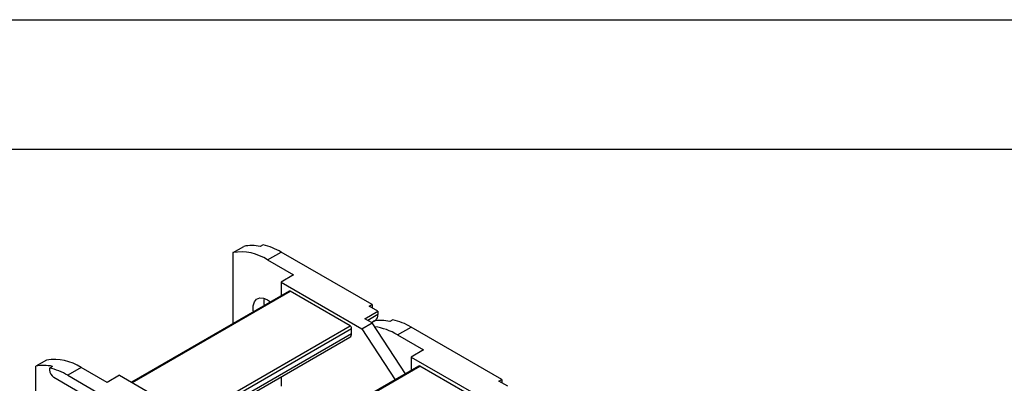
# Model space of a CAD drawing. Header units: millimetres. Extents: x 0 to 1397, y 0 to 1080.
# Tile 7 of 11: x 766 to 1007, y 990 to 1080. Entities that reach past the tile are written whole.
import ezdxf

# ---------------------------------------------------------------- set-up
doc = ezdxf.new("R2010")
doc.units = ezdxf.units.MM
doc.header["$LTSCALE"] = 5
doc.layers.add('TEXT', color=140, linetype='Continuous', lineweight=25)

msp = doc.modelspace()

# ---------------------------------------------------------------- linework, layer by layer
at = {"color": 7, "linetype": 'Continuous'}
msp.add_line((0.01, 1079.51), (1397.01, 1079.51), dxfattribs=at)
for p, q in [((818.06, 1022.43), (820.68, 1023.94)), ((825.41, 1024.31), (824.71, 1023.9)), ((818.06, 1005.02), (818.06, 1022.43)), ((826.54, 1020.61), (829.87, 1022.53)), ((852.14, 1009.67), (829.87, 1022.53)), ((826.54, 1020.61), (832.91, 1016.93)), ((832.91, 1016.93), (829.87, 1015.18)), ((829.87, 1015.18), (829.87, 1011.84)), ((829.87, 1015.18), (849.67, 1003.75)), ((831.81, 1012.96), (793.16, 990.65)), ((793.31, 990.56), (832.06, 1012.93)), ((846.77, 1004.44), (832.06, 1012.93)), ((826.54, 1010.85), (827.28, 1010.34)), ((851.43, 1009.26), (852.14, 1009.67)), ((853.56, 1008.03), (851.43, 1009.26)), ((852.14, 1009.67), (852.14, 1008.85)), ((850.37, 1006.2), (853.56, 1008.03)), ((853.56, 1007.22), (851.08, 1005.79)), ((853.56, 1008.03), (853.56, 1007.22)), ((808.02, 982.07), (846.77, 1004.44)), ((849.67, 1003.75), (852.14, 1005.18)), ((852.14, 1005.18), (850.37, 1006.2)), ((851.98, 1005.27), (852.98, 1005.85)), ((851.98, 1005.27), (852.49, 1005.57)), ((860.3, 992.67), (852.14, 1005.18)), ((857.23, 1005.94), (856.53, 1005.53)), ((858.36, 1002.24), (861.69, 1004.16)), ((883.96, 991.3), (861.69, 1004.16)), ((808.73, 981.66), (847.12, 1003.83)), ((809.79, 981.05), (847.12, 1002.6)), ((810.23, 980.63), (846.71, 1001.69)), ((847.12, 1002.6), (847.12, 1003.83)), ((849.67, 1003.75), (857.83, 991.24)), ((858.36, 1002.24), (864.73, 998.56)), ((864.73, 998.56), (861.69, 996.81)), ((861.69, 996.81), (861.69, 993.47)), ((861.69, 996.81), (881.49, 985.38)), ((772.38, 996.06), (769.76, 994.55)), ((769.76, 972.12), (769.76, 994.55)), ((773.79, 994.51), (773.09, 994.1)), ((863.63, 994.59), (824.98, 972.28)), ((825.13, 972.19), (863.88, 994.56)), ((878.59, 986.07), (863.88, 994.56)), ((773.09, 994.1), (773.09, 993.66)), ((780.87, 994.24), (777.54, 992.32)), ((777.54, 992.32), (799.82, 979.46)), ((787.23, 990.56), (780.87, 994.24)), ((790.27, 992.32), (787.23, 990.56)), ((790.27, 992.32), (810.07, 980.89)), ((829.87, 991.97), (829.87, 989.7)), ((774.15, 991.83), (799.46, 977.21)), ((883.25, 990.89), (883.96, 991.3)), ((885.38, 989.66), (883.25, 990.89)), ((883.96, 991.3), (883.96, 990.48))]:
    msp.add_line(p, q)
at = {"flags": 128}
msp.add_lwpolyline([(823.05, 1007.9), (823.01, 1008.18), (823.01, 1009.35), (823.3, 1010.31), (823.85, 1010.98), (824.61, 1011.31), (825.54, 1011.26), (826.54, 1010.85)], dxfattribs=at)
for centre, radius, start, end in [((822.6, 1014.78), 9.36, 76.9706, 101.848), ((821.95, 1009.2), 15.5, 59.29, 77.1024), ((819.94, 1010.55), 12.03, 56.7274, 99.0133), ((830.24, 1010.25), 4.65, 167.8955, 190.3601), ((831.91, 1012.73), 0.251, 54.3824, 114.3071), ((852.12, 1007.02), 1.45, 306.2883, 7.8112), ((846.35, 1003.79), 0.768, 2.6055, 57.3945), ((854.42, 996.41), 9.36, 76.9706, 101.848), ((850.96, 990.12), 14.2, 58.5828, 82.6528), ((853.77, 990.83), 15.5, 59.29, 77.1024), ((846.14, 1002.5), 0.986, 305.0133, 6.2988), ((771.68, 985.39), 9.36, 76.9706, 101.848), ((774.26, 984.18), 12.03, 56.7274, 99.0133), ((863.73, 994.36), 0.251, 54.3824, 114.3071), ((769.63, 979), 15.5, 59.29, 77.1024), ((775.39, 993.77), 2.31, 182.6055, 237.3945)]:
    msp.add_arc(centre, radius, start, end)
at = {"layer": 'TEXT'}
msp.add_line((31.75, 1047.75), (1365.25, 1047.75), dxfattribs=at)

doc.saveas('drawing.dxf')
